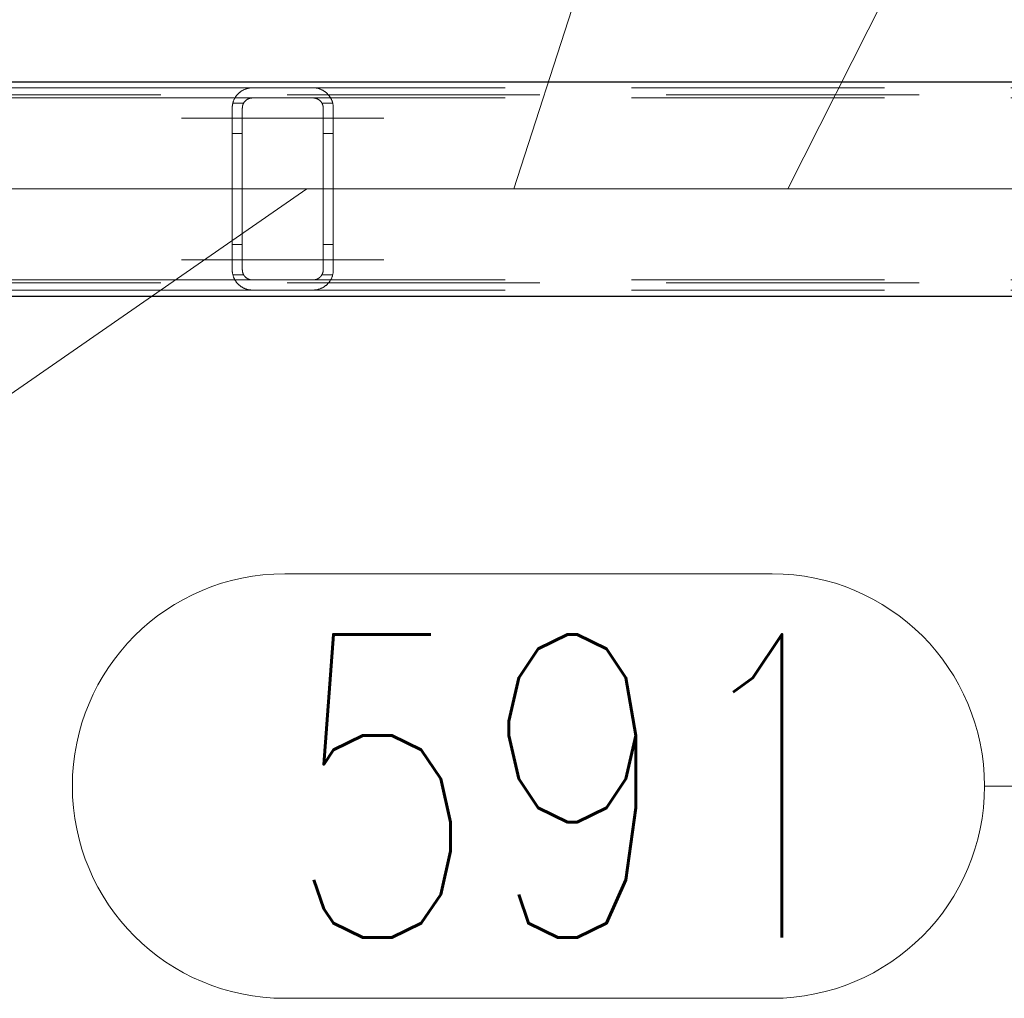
# Model space of a CAD drawing. Header units: millimetres. Extents: x -845 to -83, y 8759 to 9255.
# Tile 66 of 197: x -574 to -564, y 8993 to 9003. Entities that reach past the tile are written whole.
import ezdxf

# ---------------------------------------------------------------- set-up
doc = ezdxf.new("R2010")
doc.units = ezdxf.units.MM
doc.header["$LTSCALE"] = 10
doc.linetypes.add('HIDDEN', pattern=[0.375, 0.25, -0.125])
doc.linetypes.add('MITTE', pattern=[2, 1.25, -0.25, 0.25, -0.25])
for name, color, linetype, lineweight in [('PS_Hidden', 2, 'HIDDEN', 9), ('PS_Mid', 5, 'MITTE', 15), ('PS_Pos', 1, 'Continuous', 15), ('PS_Shape', 161, 'Continuous', 30), ('PS_SOLID', 7, 'Continuous', 30)]:
    doc.layers.add(name, color=color, linetype=linetype, lineweight=lineweight)
doc.styles.add('simplex', font='simplex.shx', dxfattribs={"width": 0.75})

# ---------------------------------------------------------------- blocks, each defined once
blk = doc.blocks.new('*X650')
at = {"layer": 'PS_Hidden', "color": 2, "linetype": 'HIDDEN'}
for p, q in [((-638.6807, 9002.1737), (-482.9479, 9002.1737)), ((-571.5231, 9002.2437), (-580.9231, 9002.2437)), ((-571.6825, 9002.1645), (-571.6797, 9002.168)), ((-571.6797, 9002.168), (-571.6769, 9002.1715)), ((-571.6769, 9002.1715), (-571.674, 9002.175)), ((-571.674, 9002.175), (-571.671, 9002.1783)), ((-571.671, 9002.1783), (-571.6679, 9002.1816)), ((-571.6679, 9002.1816), (-571.6648, 9002.1848)), ((-571.6648, 9002.1848), (-571.6616, 9002.188)), ((-571.6616, 9002.188), (-571.6583, 9002.191)), ((-571.6583, 9002.191), (-571.655, 9002.194)), ((-571.655, 9002.194), (-571.6516, 9002.197)), ((-571.6516, 9002.197), (-571.6481, 9002.1998)), ((-571.6481, 9002.1998), (-571.6446, 9002.2026)), ((-571.6446, 9002.2026), (-571.6409, 9002.2053)), ((-571.6409, 9002.2053), (-571.637, 9002.208)), ((-571.637, 9002.208), (-571.633, 9002.2108)), ((-571.633, 9002.2108), (-571.6288, 9002.2134)), ((-571.6288, 9002.2134), (-571.6244, 9002.2161)), ((-571.6244, 9002.2161), (-571.6199, 9002.2187)), ((-571.6199, 9002.2187), (-571.6152, 9002.2212)), ((-571.6152, 9002.2212), (-571.6103, 9002.2236)), ((-571.6103, 9002.2236), (-571.6053, 9002.226)), ((-571.6053, 9002.226), (-571.6002, 9002.2282)), ((-571.6002, 9002.2282), (-571.5949, 9002.2303)), ((-571.5949, 9002.2303), (-571.5895, 9002.2323)), ((-571.5895, 9002.2323), (-571.584, 9002.2342)), ((-571.584, 9002.2342), (-571.5783, 9002.2359)), ((-571.5783, 9002.2359), (-571.5724, 9002.2375)), ((-571.5724, 9002.2375), (-571.566, 9002.239)), ((-571.566, 9002.239), (-571.5593, 9002.2404)), ((-571.5593, 9002.2404), (-571.5523, 9002.2416)), ((-571.5523, 9002.2416), (-571.5451, 9002.2425)), ((-571.5451, 9002.2425), (-571.5377, 9002.2432)), ((-571.5377, 9002.2432), (-571.5303, 9002.2436)), ((-571.5303, 9002.2436), (-571.5231, 9002.2437)), ((-571.5231, 9002.2437), (-570.9231, 9002.2437)), ((-571.5231, 9002.2437), (-571.5231, 9002.2437)), ((-561.5231, 9002.2437), (-570.9231, 9002.2437)), ((-570.9231, 9002.2437), (-570.9157, 9002.2436)), ((-570.9157, 9002.2436), (-570.9083, 9002.2432)), ((-570.9083, 9002.2432), (-570.901, 9002.2425)), ((-570.901, 9002.2425), (-570.8939, 9002.2416)), ((-570.8939, 9002.2416), (-570.887, 9002.2404)), ((-570.887, 9002.2404), (-570.8804, 9002.2391)), ((-570.8804, 9002.2391), (-570.8741, 9002.2376)), ((-570.8741, 9002.2376), (-570.8681, 9002.236)), ((-570.8681, 9002.236), (-570.8624, 9002.2343)), ((-570.8624, 9002.2343), (-570.8572, 9002.2325)), ((-570.8572, 9002.2325), (-570.852, 9002.2307)), ((-570.852, 9002.2307), (-570.847, 9002.2287)), ((-570.847, 9002.2287), (-570.842, 9002.2265)), ((-570.842, 9002.2265), (-570.8372, 9002.2243)), ((-570.8372, 9002.2243), (-570.8325, 9002.222)), ((-570.8325, 9002.222), (-570.8279, 9002.2196)), ((-570.8279, 9002.2196), (-570.8234, 9002.217)), ((-570.8234, 9002.217), (-570.819, 9002.2145)), ((-570.819, 9002.2145), (-570.8148, 9002.2118)), ((-570.8148, 9002.2118), (-570.8106, 9002.2091)), ((-570.8106, 9002.2091), (-570.8066, 9002.2063)), ((-570.8066, 9002.2063), (-570.8028, 9002.2034)), ((-570.8028, 9002.2034), (-570.799, 9002.2005)), ((-570.799, 9002.2005), (-570.7954, 9002.1976)), ((-570.7954, 9002.1976), (-570.7919, 9002.1946)), ((-570.7919, 9002.1946), (-570.7885, 9002.1917)), ((-570.7885, 9002.1917), (-570.7853, 9002.1887)), ((-570.7853, 9002.1887), (-570.7821, 9002.1856)), ((-570.7821, 9002.1856), (-570.7791, 9002.1826)), ((-570.7791, 9002.1826), (-570.7762, 9002.1795)), ((-570.7762, 9002.1795), (-570.7733, 9002.1762)), ((-570.7733, 9002.1762), (-570.7704, 9002.1729)), ((-570.7704, 9002.1729), (-570.7676, 9002.1695)), ((-570.7676, 9002.1695), (-570.7649, 9002.1661)), ((-571.5231, 9002.1437), (-580.9231, 9002.1437)), ((-571.7217, 9002.0671), (-571.721, 9002.0718)), ((-571.721, 9002.0718), (-571.7203, 9002.0764)), ((-571.7203, 9002.0764), (-571.7195, 9002.081)), ((-571.7195, 9002.081), (-571.7186, 9002.0856)), ((-571.7186, 9002.0856), (-571.7175, 9002.0902)), ((-571.7175, 9002.0902), (-571.7164, 9002.0947)), ((-571.6097, 9002.0937), (-571.7167, 9002.0937)), ((-571.7164, 9002.0947), (-571.7152, 9002.0992)), ((-571.7152, 9002.0992), (-571.7138, 9002.1036)), ((-571.7138, 9002.1036), (-571.7124, 9002.1081)), ((-571.7124, 9002.1081), (-571.7108, 9002.1124)), ((-571.7108, 9002.1124), (-571.7092, 9002.1168)), ((-571.7092, 9002.1168), (-571.7075, 9002.1211)), ((-571.7075, 9002.1211), (-571.7056, 9002.1253)), ((-571.7056, 9002.1253), (-571.7037, 9002.1295)), ((-571.7037, 9002.1295), (-571.7017, 9002.1336)), ((-571.7017, 9002.1336), (-571.6996, 9002.1377)), ((-571.6996, 9002.1377), (-571.6974, 9002.1417)), ((-571.6974, 9002.1417), (-571.6951, 9002.1457)), ((-571.6951, 9002.1457), (-571.6928, 9002.1495)), ((-571.6928, 9002.1495), (-571.6903, 9002.1534)), ((-571.6903, 9002.1534), (-571.6878, 9002.1571)), ((-571.6878, 9002.1571), (-571.6852, 9002.1608)), ((-571.6852, 9002.1608), (-571.6825, 9002.1645)), ((-571.6196, 9002.0697), (-571.6202, 9002.0676)), ((-571.619, 9002.0719), (-571.6196, 9002.0697)), ((-571.6183, 9002.074), (-571.619, 9002.0719)), ((-571.6176, 9002.0762), (-571.6183, 9002.074)), ((-571.6169, 9002.0783), (-571.6176, 9002.0762)), ((-571.6161, 9002.0804), (-571.6169, 9002.0783)), ((-571.6152, 9002.0825), (-571.6161, 9002.0804)), ((-571.6143, 9002.0846), (-571.6152, 9002.0825)), ((-571.6133, 9002.0867), (-571.6143, 9002.0846)), ((-571.6123, 9002.0888), (-571.6133, 9002.0867)), ((-571.6113, 9002.0908), (-571.6123, 9002.0888)), ((-571.6102, 9002.0928), (-571.6113, 9002.0908)), ((-571.609, 9002.0948), (-571.6102, 9002.0928)), ((-571.6078, 9002.0968), (-571.609, 9002.0948)), ((-571.6066, 9002.0987), (-571.6078, 9002.0968)), ((-571.6053, 9002.1007), (-571.6066, 9002.0987)), ((-571.6039, 9002.1025), (-571.6053, 9002.1007)), ((-571.6025, 9002.1044), (-571.6039, 9002.1025)), ((-571.6011, 9002.1063), (-571.6025, 9002.1044)), ((-571.5996, 9002.1081), (-571.6011, 9002.1063)), ((-571.598, 9002.1099), (-571.5996, 9002.1081)), ((-571.5965, 9002.1116), (-571.598, 9002.1099)), ((-571.5948, 9002.1134), (-571.5965, 9002.1116)), ((-571.5931, 9002.115), (-571.5948, 9002.1134)), ((-571.5914, 9002.1167), (-571.5931, 9002.115)), ((-571.5896, 9002.1183), (-571.5914, 9002.1167)), ((-571.5878, 9002.1199), (-571.5896, 9002.1183)), ((-571.5859, 9002.1215), (-571.5878, 9002.1199)), ((-571.584, 9002.123), (-571.5859, 9002.1215)), ((-571.5819, 9002.1245), (-571.584, 9002.123)), ((-571.5798, 9002.126), (-571.5819, 9002.1245)), ((-571.5776, 9002.1275), (-571.5798, 9002.126)), ((-571.5753, 9002.129), (-571.5776, 9002.1275)), ((-571.5729, 9002.1304), (-571.5753, 9002.129)), ((-571.5705, 9002.1317), (-571.5729, 9002.1304)), ((-571.568, 9002.133), (-571.5705, 9002.1317)), ((-571.5654, 9002.1343), (-571.568, 9002.133)), ((-571.5627, 9002.1355), (-571.5654, 9002.1343)), ((-571.56, 9002.1366), (-571.5627, 9002.1355)), ((-571.5572, 9002.1377), (-571.56, 9002.1366)), ((-571.5543, 9002.1387), (-571.5572, 9002.1377)), ((-571.5514, 9002.1396), (-571.5543, 9002.1387)), ((-571.5484, 9002.1405), (-571.5514, 9002.1396)), ((-571.5453, 9002.1412), (-571.5484, 9002.1405)), ((-571.5422, 9002.1419), (-571.5453, 9002.1412)), ((-571.5391, 9002.1424), (-571.5422, 9002.1419)), ((-571.536, 9002.1429), (-571.5391, 9002.1424)), ((-571.5328, 9002.1432), (-571.536, 9002.1429)), ((-571.5295, 9002.1435), (-571.5328, 9002.1432)), ((-571.5263, 9002.1437), (-571.5295, 9002.1435)), ((-571.5231, 9002.1437), (-571.5263, 9002.1437)), ((-570.9231, 9002.1437), (-571.5231, 9002.1437)), ((-561.5231, 9002.1437), (-570.9231, 9002.1437)), ((-570.9197, 9002.1437), (-570.9231, 9002.1437)), ((-570.9231, 9002.1437), (-570.9231, 9002.1437)), ((-570.9163, 9002.1435), (-570.9197, 9002.1437)), ((-570.9129, 9002.1432), (-570.9163, 9002.1435)), ((-570.9096, 9002.1428), (-570.9129, 9002.1432)), ((-570.9062, 9002.1423), (-570.9096, 9002.1428)), ((-570.9029, 9002.1417), (-570.9062, 9002.1423)), ((-570.8997, 9002.1409), (-570.9029, 9002.1417)), ((-570.8966, 9002.1401), (-570.8997, 9002.1409)), ((-570.8936, 9002.1393), (-570.8966, 9002.1401)), ((-570.8907, 9002.1383), (-570.8936, 9002.1393)), ((-570.888, 9002.1374), (-570.8907, 9002.1383)), ((-570.8853, 9002.1363), (-570.888, 9002.1374)), ((-570.8828, 9002.1352), (-570.8853, 9002.1363)), ((-570.8802, 9002.134), (-570.8828, 9002.1352)), ((-570.8777, 9002.1328), (-570.8802, 9002.134)), ((-570.8752, 9002.1315), (-570.8777, 9002.1328)), ((-570.8728, 9002.1301), (-570.8752, 9002.1315)), ((-570.8705, 9002.1287), (-570.8728, 9002.1301)), ((-570.8682, 9002.1272), (-570.8705, 9002.1287)), ((-570.866, 9002.1257), (-570.8682, 9002.1272)), ((-570.8638, 9002.1242), (-570.866, 9002.1257)), ((-570.8617, 9002.1226), (-570.8638, 9002.1242)), ((-570.8597, 9002.121), (-570.8617, 9002.1226)), ((-570.8578, 9002.1194), (-570.8597, 9002.121)), ((-570.856, 9002.1178), (-570.8578, 9002.1194)), ((-570.8542, 9002.1162), (-570.856, 9002.1178)), ((-570.8526, 9002.1146), (-570.8542, 9002.1162)), ((-570.851, 9002.113), (-570.8526, 9002.1146)), ((-570.8494, 9002.1114), (-570.851, 9002.113)), ((-570.8479, 9002.1097), (-570.8494, 9002.1114)), ((-570.8464, 9002.1079), (-570.8479, 9002.1097)), ((-570.845, 9002.1062), (-570.8464, 9002.1079)), ((-570.8436, 9002.1044), (-570.845, 9002.1062)), ((-570.8423, 9002.1025), (-570.8436, 9002.1044)), ((-570.841, 9002.1007), (-570.8423, 9002.1025)), ((-570.8397, 9002.0988), (-570.841, 9002.1007)), ((-570.8385, 9002.0968), (-570.8397, 9002.0988)), ((-570.8373, 9002.0949), (-570.8385, 9002.0968)), ((-570.8362, 9002.0929), (-570.8373, 9002.0949)), ((-570.7294, 9002.0937), (-570.8365, 9002.0937)), ((-570.8351, 9002.0909), (-570.8362, 9002.0929)), ((-570.8341, 9002.0889), (-570.8351, 9002.0909)), ((-570.8331, 9002.0869), (-570.8341, 9002.0889)), ((-570.8321, 9002.0848), (-570.8331, 9002.0869)), ((-570.8312, 9002.0827), (-570.8321, 9002.0848)), ((-570.8304, 9002.0806), (-570.8312, 9002.0827)), ((-570.8295, 9002.0785), (-570.8304, 9002.0806)), ((-570.8288, 9002.0764), (-570.8295, 9002.0785)), ((-570.828, 9002.0742), (-570.8288, 9002.0764)), ((-570.8274, 9002.0721), (-570.828, 9002.0742)), ((-570.8267, 9002.0699), (-570.8274, 9002.0721)), ((-570.8262, 9002.0677), (-570.8267, 9002.0699)), ((-570.7649, 9002.1661), (-570.7622, 9002.1625)), ((-570.7622, 9002.1625), (-570.7596, 9002.1589)), ((-570.7596, 9002.1589), (-570.757, 9002.1552)), ((-570.757, 9002.1552), (-570.7545, 9002.1514)), ((-570.7545, 9002.1514), (-570.7521, 9002.1475)), ((-570.7521, 9002.1475), (-570.7498, 9002.1436)), ((-570.7498, 9002.1436), (-570.7476, 9002.1396)), ((-570.7476, 9002.1396), (-570.7454, 9002.1355)), ((-570.7454, 9002.1355), (-570.7433, 9002.1314)), ((-570.7433, 9002.1314), (-570.7413, 9002.1272)), ((-570.7413, 9002.1272), (-570.7394, 9002.1229)), ((-570.7394, 9002.1229), (-570.7376, 9002.1186)), ((-570.7376, 9002.1186), (-570.7359, 9002.1142)), ((-570.7359, 9002.1142), (-570.7343, 9002.1098)), ((-570.7343, 9002.1098), (-570.7328, 9002.1053)), ((-570.7328, 9002.1053), (-570.7314, 9002.1007)), ((-570.7314, 9002.1007), (-570.7301, 9002.0961)), ((-570.7301, 9002.0961), (-570.7289, 9002.0915)), ((-570.7289, 9002.0915), (-570.7278, 9002.0868)), ((-570.7278, 9002.0868), (-570.7268, 9002.0821)), ((-570.7268, 9002.0821), (-570.726, 9002.0774)), ((-570.726, 9002.0774), (-570.7252, 9002.0726)), ((-570.7252, 9002.0726), (-570.7245, 9002.0678)), ((-571.7231, 9002.0437), (-571.723, 9002.0484)), ((-571.7231, 9000.4437), (-571.7231, 9002.0437)), ((-571.723, 9002.0484), (-571.7228, 9002.0531)), ((-571.7228, 9002.0531), (-571.7225, 9002.0578)), ((-571.7225, 9002.0578), (-571.7222, 9002.0625)), ((-571.7222, 9002.0625), (-571.7217, 9002.0671)), ((-571.623, 9002.0459), (-571.6231, 9002.0437)), ((-571.6231, 9002.0437), (-571.6231, 9000.4437)), ((-571.6228, 9002.0502), (-571.623, 9002.048)), ((-571.623, 9002.048), (-571.623, 9002.0459)), ((-571.6227, 9002.0523), (-571.6228, 9002.0502)), ((-571.6225, 9002.0545), (-571.6227, 9002.0523)), ((-571.6222, 9002.0567), (-571.6225, 9002.0545)), ((-571.6219, 9002.0589), (-571.6222, 9002.0567)), ((-571.6215, 9002.061), (-571.6219, 9002.0589)), ((-571.6211, 9002.0632), (-571.6215, 9002.061)), ((-571.6207, 9002.0654), (-571.6211, 9002.0632)), ((-571.6202, 9002.0676), (-571.6207, 9002.0654)), ((-570.8256, 9002.0656), (-570.8262, 9002.0677)), ((-570.8251, 9002.0634), (-570.8256, 9002.0656)), ((-570.8247, 9002.0612), (-570.8251, 9002.0634)), ((-570.8243, 9002.059), (-570.8247, 9002.0612)), ((-570.824, 9002.0568), (-570.8243, 9002.059)), ((-570.8237, 9002.0546), (-570.824, 9002.0568)), ((-570.8235, 9002.0524), (-570.8237, 9002.0546)), ((-570.8233, 9002.0502), (-570.8235, 9002.0524)), ((-570.8232, 9002.0481), (-570.8233, 9002.0502)), ((-570.8231, 9002.0459), (-570.8232, 9002.0481)), ((-570.8231, 9002.0437), (-570.8231, 9002.0459)), ((-570.8231, 9000.4437), (-570.8231, 9002.0437)), ((-570.7245, 9002.0678), (-570.724, 9002.063)), ((-570.724, 9002.063), (-570.7236, 9002.0582)), ((-570.7236, 9002.0582), (-570.7233, 9002.0534)), ((-570.7233, 9002.0534), (-570.7231, 9002.0486)), ((-570.7231, 9002.0486), (-570.7231, 9002.0437)), ((-570.7231, 9002.0437), (-570.7231, 9000.4437)), ((-571.6231, 9001.7937), (-571.7231, 9001.7937)), ((-570.7231, 9001.7937), (-570.8231, 9001.7937)), ((-571.6231, 9000.6937), (-571.7231, 9000.6937)), ((-570.7231, 9000.6937), (-570.8231, 9000.6937)), ((-571.723, 9000.439), (-571.7231, 9000.4437)), ((-571.7228, 9000.4343), (-571.723, 9000.439)), ((-571.7225, 9000.4296), (-571.7228, 9000.4343)), ((-571.7222, 9000.425), (-571.7225, 9000.4296)), ((-571.7217, 9000.4203), (-571.7222, 9000.425)), ((-571.721, 9000.4157), (-571.7217, 9000.4203)), ((-571.7203, 9000.411), (-571.721, 9000.4157)), ((-571.6231, 9000.4437), (-571.623, 9000.4416)), ((-571.623, 9000.4416), (-571.623, 9000.4394)), ((-571.623, 9000.4394), (-571.6228, 9000.4373)), ((-571.6228, 9000.4373), (-571.6227, 9000.4351)), ((-571.6227, 9000.4351), (-571.6225, 9000.4329)), ((-571.6225, 9000.4329), (-571.6222, 9000.4307)), ((-571.6222, 9000.4307), (-571.6219, 9000.4286)), ((-571.6219, 9000.4286), (-571.6215, 9000.4264)), ((-571.6215, 9000.4264), (-571.6211, 9000.4242)), ((-571.6211, 9000.4242), (-571.6207, 9000.422)), ((-571.6207, 9000.422), (-571.6202, 9000.4199)), ((-571.6202, 9000.4199), (-571.6196, 9000.4177)), ((-571.6196, 9000.4177), (-571.619, 9000.4155)), ((-571.619, 9000.4155), (-571.6183, 9000.4134)), ((-570.828, 9000.4132), (-570.8274, 9000.4154)), ((-570.8274, 9000.4154), (-570.8267, 9000.4175)), ((-570.8267, 9000.4175), (-570.8262, 9000.4197)), ((-570.8262, 9000.4197), (-570.8256, 9000.4219)), ((-570.8256, 9000.4219), (-570.8251, 9000.424)), ((-570.8251, 9000.424), (-570.8247, 9000.4262)), ((-570.8247, 9000.4262), (-570.8243, 9000.4284)), ((-570.8243, 9000.4284), (-570.824, 9000.4306)), ((-570.824, 9000.4306), (-570.8237, 9000.4328)), ((-570.8237, 9000.4328), (-570.8235, 9000.435)), ((-570.8235, 9000.435), (-570.8233, 9000.4372)), ((-570.8233, 9000.4372), (-570.8232, 9000.4394)), ((-570.8232, 9000.4394), (-570.8231, 9000.4415)), ((-570.8231, 9000.4415), (-570.8231, 9000.4437)), ((-570.8231, 9000.4437), (-570.8231, 9000.4437)), ((-570.7252, 9000.4148), (-570.726, 9000.41)), ((-570.7245, 9000.4196), (-570.7252, 9000.4148)), ((-570.724, 9000.4244), (-570.7245, 9000.4196)), ((-570.7236, 9000.4292), (-570.724, 9000.4244)), ((-570.7233, 9000.434), (-570.7236, 9000.4292)), ((-570.7231, 9000.4389), (-570.7233, 9000.434)), ((-570.7231, 9000.4437), (-570.7231, 9000.4389)), ((-571.5231, 9000.3437), (-580.9231, 9000.3437)), ((-571.7195, 9000.4064), (-571.7203, 9000.411)), ((-571.7186, 9000.4018), (-571.7195, 9000.4064)), ((-571.7175, 9000.3973), (-571.7186, 9000.4018)), ((-571.7164, 9000.3927), (-571.7175, 9000.3973)), ((-571.6097, 9000.3937), (-571.7167, 9000.3937)), ((-571.7152, 9000.3882), (-571.7164, 9000.3927)), ((-571.7138, 9000.3838), (-571.7152, 9000.3882)), ((-571.7124, 9000.3794), (-571.7138, 9000.3838)), ((-571.7108, 9000.375), (-571.7124, 9000.3794)), ((-571.7092, 9000.3706), (-571.7108, 9000.375)), ((-571.7075, 9000.3664), (-571.7092, 9000.3706)), ((-571.7056, 9000.3621), (-571.7075, 9000.3664)), ((-571.7037, 9000.3579), (-571.7056, 9000.3621)), ((-571.7017, 9000.3538), (-571.7037, 9000.3579)), ((-571.6996, 9000.3497), (-571.7017, 9000.3538)), ((-571.6974, 9000.3457), (-571.6996, 9000.3497)), ((-571.6951, 9000.3418), (-571.6974, 9000.3457)), ((-571.6928, 9000.3379), (-571.6951, 9000.3418)), ((-571.6903, 9000.334), (-571.6928, 9000.3379)), ((-571.6878, 9000.3303), (-571.6903, 9000.334)), ((-571.6852, 9000.3266), (-571.6878, 9000.3303)), ((-571.6825, 9000.3229), (-571.6852, 9000.3266)), ((-571.6797, 9000.3194), (-571.6825, 9000.3229)), ((-571.6769, 9000.3159), (-571.6797, 9000.3194)), ((-571.6183, 9000.4134), (-571.6176, 9000.4112)), ((-571.6176, 9000.4112), (-571.6169, 9000.4091)), ((-571.6169, 9000.4091), (-571.6161, 9000.407)), ((-571.6161, 9000.407), (-571.6152, 9000.4049)), ((-571.6152, 9000.4049), (-571.6143, 9000.4028)), ((-571.6143, 9000.4028), (-571.6133, 9000.4007)), ((-571.6133, 9000.4007), (-571.6123, 9000.3987)), ((-571.6123, 9000.3987), (-571.6113, 9000.3966)), ((-571.6113, 9000.3966), (-571.6102, 9000.3946)), ((-571.6102, 9000.3946), (-571.609, 9000.3926)), ((-571.609, 9000.3926), (-571.6078, 9000.3906)), ((-571.6078, 9000.3906), (-571.6066, 9000.3887)), ((-571.6066, 9000.3887), (-571.6053, 9000.3868)), ((-571.6053, 9000.3868), (-571.6039, 9000.3849)), ((-571.6039, 9000.3849), (-571.6025, 9000.383)), ((-571.6025, 9000.383), (-571.6011, 9000.3812)), ((-571.6011, 9000.3812), (-571.5996, 9000.3793)), ((-571.5996, 9000.3793), (-571.598, 9000.3775)), ((-571.598, 9000.3775), (-571.5965, 9000.3758)), ((-571.5965, 9000.3758), (-571.5948, 9000.3741)), ((-571.5948, 9000.3741), (-571.5931, 9000.3724)), ((-571.5931, 9000.3724), (-571.5914, 9000.3707)), ((-571.5914, 9000.3707), (-571.5896, 9000.3691)), ((-571.5896, 9000.3691), (-571.5878, 9000.3675)), ((-571.5878, 9000.3675), (-571.5859, 9000.3659)), ((-571.5859, 9000.3659), (-571.584, 9000.3644)), ((-571.584, 9000.3644), (-571.5819, 9000.3629)), ((-571.5819, 9000.3629), (-571.5798, 9000.3614)), ((-571.5798, 9000.3614), (-571.5776, 9000.3599)), ((-571.5776, 9000.3599), (-571.5753, 9000.3585)), ((-571.5753, 9000.3585), (-571.5729, 9000.3571)), ((-571.5729, 9000.3571), (-571.5705, 9000.3557)), ((-571.5705, 9000.3557), (-571.568, 9000.3544)), ((-571.568, 9000.3544), (-571.5654, 9000.3531)), ((-571.5654, 9000.3531), (-571.5627, 9000.3519)), ((-571.5627, 9000.3519), (-571.56, 9000.3508)), ((-571.56, 9000.3508), (-571.5572, 9000.3497)), ((-571.5572, 9000.3497), (-571.5543, 9000.3487)), ((-571.5543, 9000.3487), (-571.5514, 9000.3478)), ((-571.5514, 9000.3478), (-571.5484, 9000.347)), ((-571.5484, 9000.347), (-571.5453, 9000.3462)), ((-571.5453, 9000.3462), (-571.5422, 9000.3456)), ((-571.5422, 9000.3456), (-571.5391, 9000.345)), ((-571.5391, 9000.345), (-571.536, 9000.3445)), ((-571.536, 9000.3445), (-571.5328, 9000.3442)), ((-571.5328, 9000.3442), (-571.5295, 9000.3439)), ((-571.5295, 9000.3439), (-571.5263, 9000.3438)), ((-571.5263, 9000.3438), (-571.5231, 9000.3437)), ((-571.5231, 9000.3437), (-570.9231, 9000.3437)), ((-571.5231, 9000.3437), (-571.5231, 9000.3437)), ((-570.9231, 9000.3437), (-570.9197, 9000.3438)), ((-561.5231, 9000.3437), (-570.9231, 9000.3437)), ((-570.9197, 9000.3438), (-570.9163, 9000.3439)), ((-570.9163, 9000.3439), (-570.9129, 9000.3442)), ((-570.9129, 9000.3442), (-570.9096, 9000.3446)), ((-570.9096, 9000.3446), (-570.9062, 9000.3451)), ((-570.9062, 9000.3451), (-570.9029, 9000.3458)), ((-570.9029, 9000.3458), (-570.8997, 9000.3465)), ((-570.8997, 9000.3465), (-570.8966, 9000.3473)), ((-570.8966, 9000.3473), (-570.8936, 9000.3482)), ((-570.8936, 9000.3482), (-570.8907, 9000.3491)), ((-570.8907, 9000.3491), (-570.888, 9000.3501)), ((-570.888, 9000.3501), (-570.8853, 9000.3511)), ((-570.8853, 9000.3511), (-570.8828, 9000.3522)), ((-570.8828, 9000.3522), (-570.8802, 9000.3534)), ((-570.8802, 9000.3534), (-570.8777, 9000.3547)), ((-570.8777, 9000.3547), (-570.8752, 9000.356)), ((-570.8752, 9000.356), (-570.8728, 9000.3573)), ((-570.8728, 9000.3573), (-570.8705, 9000.3588)), ((-570.8705, 9000.3588), (-570.8682, 9000.3602)), ((-570.8682, 9000.3602), (-570.866, 9000.3617)), ((-570.866, 9000.3617), (-570.8638, 9000.3632)), ((-570.8638, 9000.3632), (-570.8617, 9000.3648)), ((-570.8617, 9000.3648), (-570.8597, 9000.3664)), ((-570.8597, 9000.3664), (-570.8578, 9000.368)), ((-570.8578, 9000.368), (-570.856, 9000.3696)), ((-570.856, 9000.3696), (-570.8542, 9000.3712)), ((-570.8542, 9000.3712), (-570.8526, 9000.3728)), ((-570.8526, 9000.3728), (-570.851, 9000.3744)), ((-570.851, 9000.3744), (-570.8494, 9000.3761)), ((-570.8494, 9000.3761), (-570.8479, 9000.3778)), ((-570.8479, 9000.3778), (-570.8464, 9000.3795)), ((-570.8464, 9000.3795), (-570.845, 9000.3813)), ((-570.845, 9000.3813), (-570.8436, 9000.3831)), ((-570.8436, 9000.3831), (-570.8423, 9000.3849)), ((-570.8423, 9000.3849), (-570.841, 9000.3868)), ((-570.841, 9000.3868), (-570.8397, 9000.3887)), ((-570.8397, 9000.3887), (-570.8385, 9000.3906)), ((-570.8385, 9000.3906), (-570.8373, 9000.3925)), ((-570.8373, 9000.3925), (-570.8362, 9000.3945)), ((-570.7294, 9000.3937), (-570.8365, 9000.3937)), ((-570.8362, 9000.3945), (-570.8351, 9000.3965)), ((-570.8351, 9000.3965), (-570.8341, 9000.3985)), ((-570.8341, 9000.3985), (-570.8331, 9000.4006)), ((-570.8331, 9000.4006), (-570.8321, 9000.4026)), ((-570.8321, 9000.4026), (-570.8312, 9000.4047)), ((-570.8312, 9000.4047), (-570.8304, 9000.4068)), ((-570.8304, 9000.4068), (-570.8295, 9000.4089)), ((-570.8295, 9000.4089), (-570.8288, 9000.4111)), ((-570.8288, 9000.4111), (-570.828, 9000.4132)), ((-570.7676, 9000.3179), (-570.7704, 9000.3145)), ((-570.7649, 9000.3214), (-570.7676, 9000.3179)), ((-570.7622, 9000.3249), (-570.7649, 9000.3214)), ((-570.7596, 9000.3285), (-570.7622, 9000.3249)), ((-570.757, 9000.3322), (-570.7596, 9000.3285)), ((-570.7545, 9000.336), (-570.757, 9000.3322)), ((-570.7521, 9000.3399), (-570.7545, 9000.336)), ((-570.7498, 9000.3438), (-570.7521, 9000.3399)), ((-570.7476, 9000.3478), (-570.7498, 9000.3438)), ((-570.7454, 9000.3519), (-570.7476, 9000.3478)), ((-570.7433, 9000.356), (-570.7454, 9000.3519)), ((-570.7413, 9000.3602), (-570.7433, 9000.356)), ((-570.7394, 9000.3645), (-570.7413, 9000.3602)), ((-570.7376, 9000.3688), (-570.7394, 9000.3645)), ((-570.7359, 9000.3732), (-570.7376, 9000.3688)), ((-570.7343, 9000.3776), (-570.7359, 9000.3732)), ((-570.7328, 9000.3821), (-570.7343, 9000.3776)), ((-570.7314, 9000.3867), (-570.7328, 9000.3821)), ((-570.7301, 9000.3913), (-570.7314, 9000.3867)), ((-570.7289, 9000.3959), (-570.7301, 9000.3913)), ((-570.7278, 9000.4006), (-570.7289, 9000.3959)), ((-570.7268, 9000.4053), (-570.7278, 9000.4006)), ((-570.726, 9000.41), (-570.7268, 9000.4053)), ((-638.6807, 9000.3137), (-482.9479, 9000.3137)), ((-571.5231, 9000.2437), (-580.9231, 9000.2437)), ((-571.674, 9000.3125), (-571.6769, 9000.3159)), ((-571.671, 9000.3091), (-571.674, 9000.3125)), ((-571.6679, 9000.3058), (-571.671, 9000.3091)), ((-571.6648, 9000.3026), (-571.6679, 9000.3058)), ((-571.6616, 9000.2994), (-571.6648, 9000.3026)), ((-571.6583, 9000.2964), (-571.6616, 9000.2994)), ((-571.655, 9000.2934), (-571.6583, 9000.2964)), ((-571.6516, 9000.2905), (-571.655, 9000.2934)), ((-571.6481, 9000.2876), (-571.6516, 9000.2905)), ((-571.6446, 9000.2849), (-571.6481, 9000.2876)), ((-571.6409, 9000.2821), (-571.6446, 9000.2849)), ((-571.637, 9000.2794), (-571.6409, 9000.2821)), ((-571.633, 9000.2767), (-571.637, 9000.2794)), ((-571.6288, 9000.274), (-571.633, 9000.2767)), ((-571.6244, 9000.2714), (-571.6288, 9000.274)), ((-571.6199, 9000.2688), (-571.6244, 9000.2714)), ((-571.6152, 9000.2663), (-571.6199, 9000.2688)), ((-571.6103, 9000.2638), (-571.6152, 9000.2663)), ((-571.6053, 9000.2615), (-571.6103, 9000.2638)), ((-571.6002, 9000.2592), (-571.6053, 9000.2615)), ((-571.5949, 9000.2571), (-571.6002, 9000.2592)), ((-571.5895, 9000.2551), (-571.5949, 9000.2571)), ((-571.584, 9000.2532), (-571.5895, 9000.2551)), ((-571.5783, 9000.2515), (-571.584, 9000.2532)), ((-571.5724, 9000.2499), (-571.5783, 9000.2515)), ((-571.566, 9000.2484), (-571.5724, 9000.2499)), ((-571.5593, 9000.247), (-571.566, 9000.2484)), ((-571.5523, 9000.2459), (-571.5593, 9000.247)), ((-571.5451, 9000.2449), (-571.5523, 9000.2459)), ((-571.5377, 9000.2443), (-571.5451, 9000.2449)), ((-571.5303, 9000.2438), (-571.5377, 9000.2443)), ((-571.5231, 9000.2437), (-571.5303, 9000.2438)), ((-570.9231, 9000.2437), (-571.5231, 9000.2437)), ((-570.9157, 9000.2439), (-570.9231, 9000.2437)), ((-561.5231, 9000.2437), (-570.9231, 9000.2437)), ((-570.9231, 9000.2437), (-570.9231, 9000.2437)), ((-570.9083, 9000.2443), (-570.9157, 9000.2439)), ((-570.901, 9000.2449), (-570.9083, 9000.2443)), ((-570.8939, 9000.2458), (-570.901, 9000.2449)), ((-570.887, 9000.247), (-570.8939, 9000.2458)), ((-570.8804, 9000.2483), (-570.887, 9000.247)), ((-570.8741, 9000.2498), (-570.8804, 9000.2483)), ((-570.8681, 9000.2514), (-570.8741, 9000.2498)), ((-570.8624, 9000.2531), (-570.8681, 9000.2514)), ((-570.8572, 9000.2549), (-570.8624, 9000.2531)), ((-570.852, 9000.2568), (-570.8572, 9000.2549)), ((-570.847, 9000.2588), (-570.852, 9000.2568)), ((-570.842, 9000.2609), (-570.847, 9000.2588)), ((-570.8372, 9000.2631), (-570.842, 9000.2609)), ((-570.8325, 9000.2654), (-570.8372, 9000.2631)), ((-570.8279, 9000.2679), (-570.8325, 9000.2654)), ((-570.8234, 9000.2704), (-570.8279, 9000.2679)), ((-570.819, 9000.273), (-570.8234, 9000.2704)), ((-570.8148, 9000.2756), (-570.819, 9000.273)), ((-570.8106, 9000.2784), (-570.8148, 9000.2756)), ((-570.8066, 9000.2812), (-570.8106, 9000.2784)), ((-570.8028, 9000.284), (-570.8066, 9000.2812)), ((-570.799, 9000.2869), (-570.8028, 9000.284)), ((-570.7954, 9000.2898), (-570.799, 9000.2869)), ((-570.7919, 9000.2928), (-570.7954, 9000.2898)), ((-570.7885, 9000.2958), (-570.7919, 9000.2928)), ((-570.7853, 9000.2988), (-570.7885, 9000.2958)), ((-570.7821, 9000.3018), (-570.7853, 9000.2988)), ((-570.7791, 9000.3048), (-570.7821, 9000.3018)), ((-570.7762, 9000.308), (-570.7791, 9000.3048)), ((-570.7733, 9000.3112), (-570.7762, 9000.308)), ((-570.7704, 9000.3145), (-570.7733, 9000.3112))]:
    blk.add_line(p, q, dxfattribs=at)
at = {"layer": 'PS_Mid', "color": 5, "linetype": 'MITTE'}
for p, q in [((-572.2231, 9001.9437), (-571.1231, 9001.9437)), ((-572.2231, 9001.9437), (-571.1231, 9001.9437)), ((-571.3231, 9001.9437), (-570.2231, 9001.9437)), ((-571.3231, 9001.9437), (-570.2231, 9001.9437)), ((-641.1763, 9001.2437), (-480.4523, 9001.2437)), ((-539.0494, 9001.2437), (-593.3967, 9001.2437)), ((-571.2231, 9001.2437), (-571.2231, 9001.2437)), ((-572.2231, 9000.5437), (-571.1231, 9000.5437)), ((-572.2231, 9000.5437), (-571.1231, 9000.5437)), ((-571.3231, 9000.5437), (-570.2231, 9000.5437)), ((-571.3231, 9000.5437), (-570.2231, 9000.5437))]:
    blk.add_line(p, q, dxfattribs=at)
at = {"layer": 'PS_SOLID', "color": 7, "linetype": 'Continuous'}
for p, q in [((-638.6807, 9002.3037), (-482.9479, 9002.3037)), ((-638.6807, 9000.1837), (-482.9479, 9000.1837))]:
    blk.add_line(p, q, dxfattribs=at)
blk = doc.blocks.new('*X675')
at = {"color": 1}
blk.add_line((-568.9366, 9001.2437), (-565.8895, 9010.7258), dxfattribs=at)
blk = doc.blocks.new('*X678')
at = {"color": 1}
blk.add_line((-566.2269, 9001.2437), (-564.2261, 9005.214), dxfattribs=at)
blk = doc.blocks.new('*X707')
at = {"color": 1}
blk.add_line((-570.9848, 9001.2437), (-579.5076, 8995.3369), dxfattribs=at)
blk = doc.blocks.new('*X709')
at = {"color": 1}
for p, q in [((-571.204, 8997.4369), (-566.3826, 8997.4369)), ((-564.2826, 8995.3369), (-559.2826, 8995.3369)), ((-571.204, 8993.2369), (-566.3826, 8993.2369))]:
    blk.add_line(p, q, dxfattribs=at)
for centre, start, end in [((-571.204, 8995.3369), 90, 270), ((-566.3826, 8995.3369), 270, 90)]:
    blk.add_arc(centre, 2.1, start, end, dxfattribs=at)
at = {"color": 30, "style": 'simplex', "width": 0.75}
blk.add_text('591', height=3, dxfattribs=at).set_placement((-571.204, 8993.8369))
blk = doc.blocks.new('*X710')
at = {"color": 1}
for p, q in [((-560.7597, 9001.2437), (-559.2826, 8995.3369)), ((-571.204, 8997.4369), (-566.3826, 8997.4369)), ((-564.2826, 8995.3369), (-559.2826, 8995.3369)), ((-571.204, 8993.2369), (-566.3826, 8993.2369))]:
    blk.add_line(p, q, dxfattribs=at)
for centre, start, end in [((-571.204, 8995.3369), 90, 270), ((-566.3826, 8995.3369), 270, 90)]:
    blk.add_arc(centre, 2.1, start, end, dxfattribs=at)
at = {"color": 30, "style": 'simplex', "width": 0.75}
blk.add_text('591', height=3, dxfattribs=at).set_placement((-571.204, 8993.8369))

msp = doc.modelspace()

# ---------------------------------------------------------------- block references
at = {"layer": 'PS_Pos'}
for name in ['*X675', '*X678', '*X707', '*X709', '*X710']:
    msp.add_blockref(name, (0, 0), dxfattribs=at)
at = {"layer": 'PS_Shape', "color": 31}
msp.add_blockref('*X650', (0, 0), dxfattribs=at)

doc.saveas('drawing.dxf')
